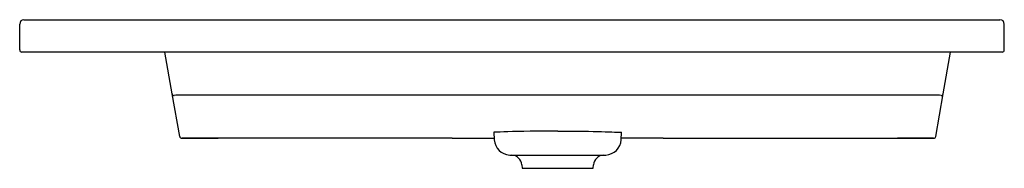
# Model space of a CAD drawing. Header units: millimetres. Extents: x 4786.671 to 4787.586, y 2217.732 to 2217.87.
import ezdxf

# ---------------------------------------------------------------- set-up
doc = ezdxf.new("R2010")
doc.units = ezdxf.units.MM
doc.layers.add('SANINDUSA', color=3, linetype='Continuous')

msp = doc.modelspace()

# ---------------------------------------------------------------- linework, layer by layer
at = {"layer": 'SANINDUSA'}
for p, q in [((4786.6751, 2217.87), (4786.6811, 2217.87)), ((4786.6811, 2217.87), (4786.7961, 2217.87)), ((4787.5461, 2217.87), (4787.5761, 2217.87)), ((4787.5761, 2217.87), (4787.5821, 2217.87)), ((4786.6711, 2217.842), (4786.6711, 2217.866)), ((4787.5861, 2217.842), (4787.5861, 2217.866)), ((4786.6811, 2217.84), (4786.6731, 2217.84)), ((4787.5761, 2217.84), (4786.6811, 2217.84)), ((4786.81284, 2217.80122), (4786.806, 2217.84)), ((4787.52937, 2217.80122), (4787.53621, 2217.84)), ((4787.5841, 2217.84), (4787.5761, 2217.84)), ((4786.81981, 2217.76165), (4786.81284, 2217.80122)), ((4787.5245, 2217.79989), (4786.81771, 2217.79989)), ((4787.5224, 2217.76165), (4787.52937, 2217.80122)), ((4786.82178, 2217.76001), (4786.85541, 2217.76001)), ((4786.85541, 2217.76), (4786.82178, 2217.76)), ((4786.86221, 2217.76), (4786.85541, 2217.76)), ((4787.06656, 2217.76), (4786.86221, 2217.76)), ((4787.073, 2217.76), (4787.06656, 2217.76)), ((4787.073, 2217.76), (4787.11205, 2217.76)), ((4787.11175, 2217.76573), (4787.11212, 2217.75869)), ((4787.23009, 2217.75869), (4787.23046, 2217.76573)), ((4787.26921, 2217.76), (4787.23016, 2217.76)), ((4787.26921, 2217.76), (4787.27565, 2217.76)), ((4787.27565, 2217.76), (4787.48, 2217.76)), ((4787.48, 2217.76), (4787.4868, 2217.76)), ((4787.52043, 2217.76001), (4787.4868, 2217.76001)), ((4787.4868, 2217.76), (4787.52043, 2217.76)), ((4787.12644, 2217.74449), (4787.12831, 2217.74441)), ((4787.12831, 2217.74441), (4787.2139, 2217.74441)), ((4787.2139, 2217.74441), (4787.21577, 2217.74449)), ((4787.13783, 2217.73529), (4787.1381, 2217.7322)), ((4787.1381, 2217.7322), (4787.2041, 2217.7322)), ((4787.2041, 2217.7322), (4787.20438, 2217.73529))]:
    msp.add_line(p, q, dxfattribs=at)
for points in [[(4786.7961, 2217.87), (4786.8041, 2217.87), (4786.8201, 2217.87), (4786.8521, 2217.87), (4786.9161, 2217.87), (4786.9801, 2217.87), (4787.1711, 2217.87)], [(4787.1711, 2217.87), (4787.1791, 2217.87), (4787.2111, 2217.87), (4787.3391, 2217.87), (4787.5461, 2217.87)], [(4787.1711, 2217.76673), (4787.16449, 2217.76673), (4787.15793, 2217.7667), (4787.15156, 2217.76664), (4787.14542, 2217.76656), (4787.13958, 2217.76644), (4787.13415, 2217.76631), (4787.12919, 2217.76616), (4787.12474, 2217.76602), (4787.12088, 2217.76588), (4787.11764, 2217.76576), (4787.11507, 2217.76567), (4787.11322, 2217.76563), (4787.11212, 2217.76565), (4787.11177, 2217.76573)], [(4787.1711, 2217.76673), (4787.17601, 2217.76674), (4787.18088, 2217.76672), (4787.18581, 2217.76669), (4787.19065, 2217.76664), (4787.19522, 2217.76658), (4787.19963, 2217.7665), (4787.20397, 2217.76641), (4787.20806, 2217.76631), (4787.21178, 2217.7662), (4787.21522, 2217.76609), (4787.21845, 2217.76598), (4787.22133, 2217.76588), (4787.22379, 2217.76579), (4787.22589, 2217.76571), (4787.22765, 2217.76566), (4787.22899, 2217.76563), (4787.22988, 2217.76564), (4787.23036, 2217.76568), (4787.2304, 2217.76573)]]:
    msp.add_lwpolyline(points, dxfattribs=at)
for centre, radius, start, end in [((4786.6751, 2217.866), 0.004, 90, 180), ((4787.5821, 2217.866), 0.004, 0, 90), ((4786.6731, 2217.842), 0.002, 180, 270), ((4787.5841, 2217.842), 0.002, 270, 0), ((4786.8148, 2217.80157), 0.00199, 190.12564, 270.2492), ((4786.81696, 2217.7933), 0.00664, 83.53912, 108.9192), ((4787.52525, 2217.7933), 0.00664, 71.0808, 96.46088), ((4787.52741, 2217.80157), 0.00199, 269.7508, 349.87436), ((4786.82178, 2217.762), 0.002, 190, 270), ((4787.52044, 2217.762), 0.00199, 269.75076, 349.87448), ((4787.52043, 2217.762), 0.002, 270, 350), ((4787.1271, 2217.75948), 0.015, 183, 267.4711), ((4787.21511, 2217.75948), 0.015, 272.5289, 357), ((4787.12787, 2217.73442), 0.01, 5, 87.4711), ((4787.21434, 2217.73442), 0.01, 92.5289, 175)]:
    msp.add_arc(centre, radius, start, end, dxfattribs=at)

doc.saveas('drawing.dxf')
